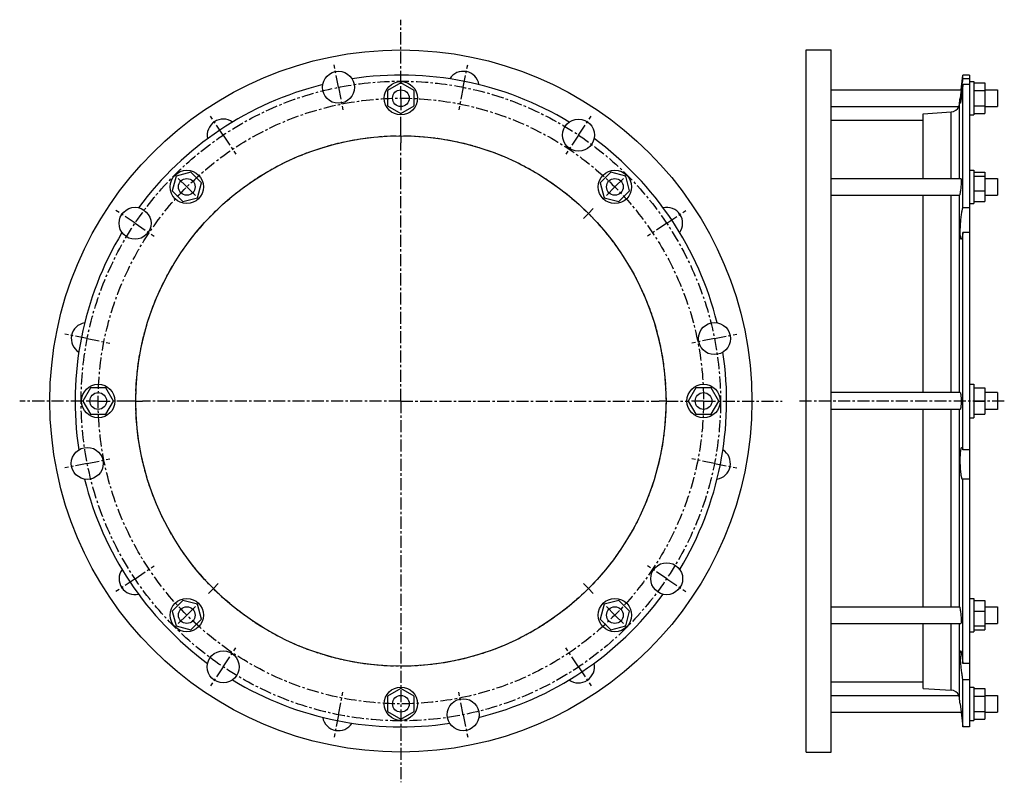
# Model space of a CAD drawing. Header units: millimetres. Extents: x -310 to 398, y -143 to 406.
import ezdxf

# ---------------------------------------------------------------- set-up
doc = ezdxf.new("R2010")
doc.units = ezdxf.units.MM
doc.header["$LTSCALE"] = 23.1
doc.linetypes.add('CENTER', pattern=[0.6, 0.375, -0.075, 0.075, -0.075])
doc.layers.get('0').update_dxf_attribs({"linetype": 'CONTINUOUS'})
doc.layers.add('AXES', color=7, linetype='CONTINUOUS')
doc.layers.add('ROUNDS', color=7, linetype='CONTINUOUS')

msp = doc.modelspace()

# ---------------------------------------------------------------- linework, layer by layer
at = {"color": 7, "linetype": 'Continuous'}
for p, q in [((255.66, -121.18), (255.66, 383.82)), ((255.66, 383.82), (273.66, 383.82)), ((273.66, -121.18), (273.66, 383.82)), ((373.11, 365.67), (368.35, 365.67)), ((-36.01, 360.04), (-45.51, 354.56)), ((-45.51, 354.56), (-45.51, 343.59)), ((-26.51, 354.56), (-36.01, 360.04)), ((-26.51, 343.59), (-26.51, 354.56)), ((373.11, 361.07), (376.11, 361.07)), ((376.11, 361.07), (376.11, 337.07)), ((376.11, 360.04), (384.11, 360.04)), ((376.11, 354.56), (384.11, 354.56)), ((384.11, 360.04), (384.11, 338.11)), ((-45.51, 343.59), (-36.01, 338.11)), ((-36.01, 338.11), (-26.51, 343.59)), ((376.11, 343.59), (384.11, 343.59)), ((273.66, 333.17), (339.77, 333.17)), ((339.77, 291.3), (339.77, 337.95)), ((373.11, 337.07), (376.11, 337.07)), ((376.11, 338.11), (384.11, 338.11)), ((-197.74, 293.05), (-200.58, 282.46)), ((-187.15, 295.89), (-197.74, 293.05)), ((-179.39, 288.14), (-187.15, 295.89)), ((115.12, 295.89), (107.36, 288.14)), ((125.72, 293.05), (115.12, 295.89)), ((128.55, 282.46), (125.72, 293.05)), ((373.11, 297.3), (376.11, 297.3)), ((376.11, 297.3), (376.11, 273.3)), ((376.11, 295.89), (384.11, 295.89)), ((376.11, 293.05), (384.11, 293.05)), ((384.11, 295.89), (384.11, 274.7)), ((-182.23, 277.54), (-179.39, 288.14)), ((107.36, 288.14), (110.2, 277.54)), ((-200.58, 282.46), (-192.83, 274.7)), ((-192.83, 274.7), (-182.23, 277.54)), ((110.2, 277.54), (120.8, 274.7)), ((120.8, 274.7), (128.55, 282.46)), ((339.77, 137.32), (339.77, 279.3)), ((376.11, 282.46), (384.11, 282.46)), ((373.11, 273.3), (376.11, 273.3)), ((376.11, 274.7), (384.11, 274.7)), ((373.11, 143.32), (376.11, 143.32)), ((376.11, 143.32), (376.11, 119.32)), ((-259.25, 140.82), (-264.73, 131.32)), ((-248.28, 140.82), (-259.25, 140.82)), ((-242.79, 131.32), (-248.28, 140.82)), ((176.25, 140.82), (170.77, 131.32)), ((187.22, 140.82), (176.25, 140.82)), ((192.71, 131.32), (187.22, 140.82)), ((376.11, 140.82), (384.11, 140.82)), ((384.11, 140.82), (384.11, 121.82)), ((393.11, 137.32), (384.11, 137.32)), ((-264.73, 131.32), (-259.25, 121.82)), ((-248.28, 121.82), (-242.79, 131.32)), ((170.77, 131.32), (176.25, 121.82)), ((187.22, 121.82), (192.71, 131.32)), ((376.11, 131.32), (384.11, 131.32)), ((-259.25, 121.82), (-248.28, 121.82)), ((176.25, 121.82), (187.22, 121.82)), ((339.77, -16.65), (339.77, 125.32)), ((376.11, 121.82), (384.11, 121.82)), ((393.11, 125.32), (384.11, 125.32)), ((373.11, 119.32), (376.11, 119.32)), ((-192.83, -12.05), (-200.58, -19.81)), ((-182.23, -14.89), (-192.83, -12.05)), ((120.8, -12.05), (110.2, -14.89)), ((128.55, -19.81), (120.8, -12.05)), ((373.11, -10.65), (376.11, -10.65)), ((376.11, -10.65), (376.11, -34.65)), ((376.11, -12.05), (384.11, -12.05)), ((384.11, -12.05), (384.11, -33.24)), ((-200.58, -19.81), (-197.74, -30.4)), ((-179.39, -25.49), (-182.23, -14.89)), ((110.2, -14.89), (107.36, -25.49)), ((125.72, -30.4), (128.55, -19.81)), ((376.11, -19.81), (384.11, -19.81)), ((-187.15, -33.24), (-179.39, -25.49)), ((107.36, -25.49), (115.12, -33.24)), ((-197.74, -30.4), (-187.15, -33.24)), ((115.12, -33.24), (125.72, -30.4)), ((339.77, -75.31), (339.77, -28.65)), ((373.11, -34.65), (376.11, -34.65)), ((376.11, -30.4), (384.11, -30.4)), ((376.11, -33.24), (384.11, -33.24)), ((273.66, -70.53), (339.77, -70.53)), ((-36.01, -75.46), (-45.51, -80.94)), ((-26.51, -80.94), (-36.01, -75.46)), ((373.11, -74.43), (376.11, -74.43)), ((376.11, -74.43), (376.11, -98.43)), ((376.11, -75.46), (384.11, -75.46)), ((384.11, -75.46), (384.11, -97.39)), ((-45.51, -80.94), (-45.51, -91.91)), ((-26.51, -91.91), (-26.51, -80.94)), ((376.11, -80.94), (384.11, -80.94)), ((-45.51, -91.91), (-36.01, -97.39)), ((-36.01, -97.39), (-26.51, -91.91)), ((376.11, -91.91), (384.11, -91.91)), ((373.11, -98.43), (376.11, -98.43)), ((376.11, -97.39), (384.11, -97.39)), ((373.11, -103.03), (368.35, -103.03)), ((255.66, -121.18), (273.66, -121.18))]:
    msp.add_line(p, q, dxfattribs=at)
for centre, radius in [((-36.01, 131.32), 252.5), ((-36.01, 349.07), 12), ((-36.01, 131.32), 190.75), ((-189.99, 285.3), 12), ((117.96, 285.3), 12), ((-253.76, 131.32), 12), ((181.74, 131.32), 12), ((-189.99, -22.65), 12), ((117.96, -22.65), 12), ((-36.01, -86.43), 12)]:
    msp.add_circle(centre, radius, dxfattribs=at)
at = {"layer": 'AXES', "color": 7, "linetype": 'CENTER'}
for p, q in [((-36.01, 360.07), (-36.01, 405.53)), ((-80.88, 356.91), (-84.1, 373.09)), ((8.86, 356.91), (12.08, 373.09)), ((-80.88, 356.91), (-77.67, 340.72)), ((-36.01, 349.07), (-36.01, 360.07)), ((8.86, 356.91), (5.64, 340.72)), ((-36.01, 349.07), (-36.01, 338.07)), ((-163.8, 322.56), (-172.96, 336.28)), ((-36.01, 327.07), (-36.01, 338.07)), ((91.77, 322.56), (100.93, 336.28)), ((-36.01, 322.07), (-36.01, 327.07)), ((-163.8, 322.56), (-154.63, 308.84)), ((-36.01, 322.07), (-36.01, 317.07)), ((91.77, 322.56), (82.6, 308.84)), ((-36.01, 131.32), (-36.01, 317.07)), ((-189.99, 285.3), (-197.76, 293.08)), ((117.96, 285.3), (125.74, 293.08)), ((-189.99, 285.3), (-182.21, 277.52)), ((117.96, 285.3), (110.18, 277.52)), ((98.87, 266.21), (102.4, 269.74)), ((-227.25, 259.11), (-240.97, 268.27)), ((98.87, 266.21), (95.33, 262.67)), ((155.22, 259.11), (168.94, 268.27)), ((-227.25, 259.11), (-213.53, 249.94)), ((155.22, 259.11), (141.5, 249.94)), ((-261.59, 176.2), (-277.78, 179.41)), ((189.57, 176.2), (205.75, 179.41)), ((-261.59, 176.2), (-245.41, 172.98)), ((189.57, 176.2), (173.38, 172.98)), ((-264.76, 131.32), (-310.22, 131.32)), ((-253.76, 131.32), (-264.76, 131.32)), ((-253.76, 131.32), (-242.76, 131.32)), ((-231.76, 131.32), (-242.76, 131.32)), ((-226.76, 131.32), (-231.76, 131.32)), ((-226.76, 131.32), (-221.76, 131.32)), ((-36.01, 131.32), (-221.76, 131.32)), ((-36.01, 131.32), (-36.01, -142.88)), ((-36.01, 131.32), (149.74, 131.32)), ((154.74, 131.32), (149.74, 131.32)), ((154.74, 131.32), (170.74, 131.32)), ((181.74, 131.32), (170.74, 131.32)), ((181.74, 131.32), (238.19, 131.32)), ((398.11, 131.32), (250.66, 131.32)), ((-261.59, 86.45), (-277.78, 83.24)), ((-261.59, 86.45), (-245.41, 89.67)), ((189.57, 86.45), (173.38, 89.67)), ((189.57, 86.45), (205.75, 83.24)), ((-227.25, 3.54), (-213.53, 12.71)), ((155.22, 3.54), (141.5, 12.71)), ((-227.25, 3.54), (-240.97, -5.62)), ((155.22, 3.54), (168.94, -5.62)), ((-170.89, -3.56), (-174.43, -7.09)), ((-170.89, -3.56), (-167.36, -0.02)), ((98.87, -3.56), (95.33, -0.02)), ((98.87, -3.56), (102.4, -7.09)), ((-189.99, -22.65), (-182.21, -14.87)), ((117.96, -22.65), (110.18, -14.87)), ((-189.99, -22.65), (-197.76, -30.43)), ((117.96, -22.65), (125.74, -30.43)), ((-163.8, -59.91), (-154.63, -46.19)), ((91.77, -59.91), (82.6, -46.19)), ((-163.8, -59.91), (-172.96, -73.63)), ((91.77, -59.91), (100.93, -73.63)), ((-80.88, -94.26), (-77.67, -78.07)), ((8.86, -94.26), (5.64, -78.07)), ((-80.88, -94.26), (-84.1, -110.44)), ((8.86, -94.26), (12.08, -110.44))]:
    msp.add_line(p, q, dxfattribs=at)
at = {"layer": 'AXES', "color": 7, "linetype": 'Continuous'}
for p, q in [((367.06, 355.07), (368.35, 365.67)), ((368.35, 363.03), (368.35, 365.67)), ((373.11, 363.03), (368.35, 363.03)), ((373.11, 365.67), (373.11, -103.03)), ((273.66, 355.07), (367.06, 355.07)), ((367.06, 355.07), (366.34, 349.07)), ((368.35, 270.32), (368.35, 358.83)), ((373.11, 358.83), (368.35, 358.83)), ((384.11, 355.07), (393.11, 355.07)), ((393.11, 355.07), (393.11, 343.07)), ((366.6, 351.21), (366.34, 349.07)), ((366.76, 352.49), (366.68, 351.87)), ((273.66, 343.07), (365.36, 343.07)), ((384.11, 343.07), (393.11, 343.07)), ((273.66, 291.3), (366.85, 291.3)), ((384.11, 291.3), (393.11, 291.3)), ((393.11, 291.3), (393.11, 279.3)), ((273.66, 279.3), (365.82, 279.3)), ((384.11, 279.3), (393.11, 279.3)), ((373.11, 270.32), (368.35, 270.32)), ((368.35, 96.19), (368.35, 252.45)), ((373.11, 252.45), (368.35, 252.45)), ((366.34, 137.32), (273.66, 137.32)), ((393.11, 137.32), (393.11, 125.32)), ((366.34, 125.32), (273.66, 125.32)), ((373.11, 96.19), (368.35, 96.19)), ((373.11, 75.12), (368.35, 75.12)), ((368.35, -57.36), (368.35, 75.12)), ((273.66, -16.65), (365.82, -16.65)), ((384.11, -16.65), (393.11, -16.65)), ((393.11, -16.65), (393.11, -28.65)), ((273.66, -28.65), (366.85, -28.65)), ((384.11, -28.65), (393.11, -28.65)), ((373.11, -57.36), (368.35, -57.36)), ((373.11, -69.29), (368.35, -69.29)), ((368.35, -103.03), (368.35, -69.29)), ((273.66, -80.43), (365.36, -80.43)), ((384.11, -80.43), (393.11, -80.43)), ((393.11, -80.43), (393.11, -92.43)), ((366.34, -86.43), (367.06, -92.43)), ((273.66, -92.43), (367.06, -92.43)), ((384.11, -92.43), (393.11, -92.43))]:
    msp.add_line(p, q, dxfattribs=at)
at = {"layer": 'AXES', "color": 9, "linetype": 'Continuous'}
for p, q in [((365.81, 291.3), (365.81, 344.75)), ((365.81, 137.32), (365.81, 279.3)), ((365.81, -16.65), (365.81, 125.32)), ((365.81, -82.1), (365.81, -28.65))]:
    msp.add_line(p, q, dxfattribs=at)
at = {"layer": 'AXES', "color": 7, "linetype": 'Continuous'}
msp.add_lwpolyline([(366.79, -90.09), (367.06, -92.37), (368.35, -103.03)], dxfattribs=at)
for centre, radius in [((-80.88, 356.91), 11.5), ((-36.01, 349.07), 6), ((91.77, 322.56), 11.5), ((-189.99, 285.3), 6), ((117.96, 285.3), 6), ((-227.25, 259.11), 11.5), ((189.57, 176.2), 11.5), ((-253.76, 131.32), 6), ((181.74, 131.32), 6), ((-261.59, 86.45), 11.5), ((155.22, 3.54), 11.5), ((-189.99, -22.65), 6), ((117.96, -22.65), 6), ((-163.8, -59.91), 11.5), ((-36.01, -86.43), 6), ((8.86, -94.26), 11.5)]:
    msp.add_circle(centre, radius, dxfattribs=at)
at = {"layer": 'AXES', "color": 7, "linetype": 'CENTER'}
for radius in [230, 217.75, 190.75]:
    msp.add_circle((-36.01, 131.32), radius, dxfattribs=at)
at = {"layer": 'AXES', "color": 7, "linetype": 'Continuous'}
for centre, radius, start, end in [((8.86, 356.91), 11.5, 9.56851, 147.9166), ((-36.01, 131.32), 234.35, 58.87743, 98.62257), ((-36.01, 131.32), 234.35, 103.87743, 143.62257), ((-1406.64, 564.67), 1786.05, 352.92696, 353.06689), ((359.5, 345.55), 6.36, 273.55948, 337.05622), ((359.81, 345.49), 6.05, 336.48013, 352.95044), ((-163.8, 322.56), 11.5, 54.5685, 192.9166), ((-36.01, 131.32), 234.35, 13.87743, 53.62257), ((155.22, 259.11), 11.5, 324.56851, 102.9166), ((-36.01, 131.32), 234.35, 148.87743, 188.62257), ((-261.59, 176.2), 11.5, 99.56849, 237.9166), ((-36.01, 131.32), 234.35, 328.87743, 8.62257), ((189.57, 86.45), 11.5, 279.56851, 57.9166), ((-36.01, 131.32), 234.35, 193.87743, 233.62257), ((-227.25, 3.54), 11.5, 144.56847, 282.91658), ((-36.01, 131.32), 234.35, 283.87743, 323.62257), ((91.77, -59.91), 11.5, 234.56851, 12.9166), ((-36.01, 131.32), 234.35, 238.87743, 278.62257), ((359.5, -82.9), 6.36, 22.94378, 86.44052), ((359.81, -82.84), 6.05, 7.04956, 23.51987), ((-1388.64, -299.81), 1767.91, 6.9324, 7.07375), ((-80.88, -94.26), 11.5, 189.5684, 327.91652)]:
    msp.add_arc(centre, radius, start, end, dxfattribs=at)
for points, knots in [([(366.45, 345.41), (366.45, 345.41), (366.44, 345.41), (366.43, 345.45), (366.43, 345.53), (366.42, 345.65), (366.43, 345.83), (366.44, 346.06), (366.46, 346.34), (366.48, 346.66), (366.51, 347.03), (366.54, 347.44), (366.6, 348.07), (366.69, 348.96), (366.81, 350.12), (366.95, 351.4), (367.1, 352.78), (367.27, 354.23), (367.44, 355.73), (367.68, 357.74), (367.98, 360.18), (368.23, 362.1), (368.35, 363.03)], [0, 0, 0, 0, 0.000614, 0.001774, 0.006149, 0.013368, 0.023429, 0.036297, 0.051917, 0.07022, 0.091121, 0.114526, 0.140326, 0.198627, 0.264959, 0.338119, 0.416795, 0.499591, 0.585049, 0.671675, 0.842418, 1, 1, 1, 1]), ([(368.35, 358.83), (368.26, 358.01), (368.07, 356.36), (367.82, 354.31), (367.61, 352.72), (367.47, 351.59), (367.32, 350.52), (367.18, 349.53), (367.05, 348.62), (366.93, 347.81), (366.82, 347.11), (366.73, 346.6), (366.67, 346.24), (366.62, 346.03), (366.59, 345.84), (366.55, 345.69), (366.52, 345.57), (366.5, 345.48), (366.48, 345.43), (366.46, 345.41), (366.46, 345.41), (366.45, 345.41)], [0, 0, 0, 0, 0.184399, 0.366889, 0.454771, 0.539046, 0.618732, 0.692897, 0.760669, 0.821241, 0.873887, 0.917967, 0.936622, 0.952943, 0.966878, 0.978388, 0.98744, 0.994018, 0.998133, 0.999307, 1, 1, 1, 1]), ([(366.85, 291.3), (366.89, 291.3), (366.93, 291.23), (366.96, 291.14), (366.98, 291.03), (367, 290.89), (367.02, 290.71), (367.04, 290.51), (367.06, 290.18), (367.07, 289.71), (367.06, 289.07), (367.04, 288.35), (367, 287.27), (366.91, 285.85), (366.76, 284.15), (366.57, 282.54), (366.42, 281.52), (366.34, 281.05)], [0, 0, 0, 0, 0.009156, 0.017505, 0.028721, 0.042844, 0.059849, 0.079674, 0.102227, 0.155059, 0.217247, 0.287454, 0.36415, 0.530193, 0.70103, 0.862122, 1, 1, 1, 1]), ([(366.34, 281.05), (366.3, 280.81), (366.24, 280.45), (366.14, 280.02), (366.07, 279.77), (366.01, 279.57), (365.95, 279.44), (365.91, 279.37), (365.88, 279.32), (365.84, 279.3), (365.82, 279.3)], [0, 0, 0, 0, 0.407591, 0.574365, 0.714448, 0.826743, 0.910695, 0.942176, 0.966997, 1, 1, 1, 1]), ([(367.07, 247.61), (367.05, 247.61), (367.01, 247.62), (366.96, 247.65), (366.91, 247.72), (366.86, 247.8), (366.82, 247.91), (366.75, 248.1), (366.69, 248.39), (366.62, 248.81), (366.56, 249.31), (366.51, 249.9), (366.47, 250.56), (366.44, 251.29), (366.42, 252.4), (366.43, 253.91), (366.48, 255.83), (366.58, 257.87), (366.73, 259.94), (366.91, 261.98), (367.11, 263.93), (367.34, 265.71), (367.58, 267.28), (367.8, 268.42), (367.98, 269.19), (368.1, 269.65), (368.22, 270.01), (368.31, 270.23), (368.35, 270.32)], [0, 0, 0, 0, 0.002386, 0.005126, 0.008507, 0.012684, 0.017735, 0.023699, 0.038419, 0.056868, 0.078964, 0.104564, 0.133483, 0.165496, 0.200347, 0.277397, 0.36208, 0.451562, 0.542856, 0.63294, 0.718872, 0.79788, 0.86745, 0.9254, 0.949451, 0.969977, 0.98685, 1, 1, 1, 1]), ([(368.35, 252.45), (368.3, 252.1), (368.21, 251.42), (368.05, 250.46), (367.9, 249.74), (367.79, 249.23), (367.68, 248.81), (367.58, 248.44), (367.46, 248.12), (367.38, 247.94), (367.3, 247.8), (367.22, 247.68), (367.13, 247.61), (367.07, 247.61)], [0, 0, 0, 0, 0.211961, 0.402739, 0.569815, 0.643779, 0.711047, 0.824741, 0.870925, 0.909923, 0.941814, 0.966885, 1, 1, 1, 1]), ([(366.34, 137.32), (366.4, 137.32), (366.49, 137.21), (366.56, 137.06), (366.63, 136.85), (366.69, 136.61), (366.75, 136.3), (366.81, 135.96), (366.88, 135.41), (366.95, 134.62), (367.04, 133.21), (367.08, 131.32), (367.04, 129.44), (366.95, 128.03), (366.88, 127.24), (366.81, 126.69), (366.75, 126.35), (366.69, 126.04), (366.63, 125.79), (366.56, 125.59), (366.49, 125.43), (366.4, 125.32), (366.34, 125.32)], [0, 0, 0, 0, 0.014859, 0.027751, 0.044745, 0.065849, 0.09095, 0.119867, 0.152361, 0.226907, 0.311883, 0.500001, 0.688118, 0.773094, 0.84764, 0.880134, 0.90905, 0.934152, 0.955255, 0.972249, 0.985141, 1, 1, 1, 1]), ([(368.13, 74.95), (368.11, 74.95), (368.06, 74.97), (367.99, 75.01), (367.92, 75.08), (367.82, 75.22), (367.7, 75.47), (367.57, 75.85), (367.44, 76.33), (367.31, 76.91), (367.19, 77.58), (367.07, 78.33), (366.95, 79.16), (366.81, 80.4), (366.66, 82.08), (366.53, 84.22), (366.44, 86.44), (366.42, 88.66), (366.44, 90.8), (366.51, 92.49), (366.59, 93.73), (366.67, 94.57), (366.75, 95.32), (366.85, 95.99), (366.95, 96.57), (367.06, 97.05), (367.18, 97.43), (367.28, 97.68), (367.38, 97.83), (367.44, 97.9), (367.51, 97.94), (367.56, 97.95), (367.58, 97.95)], [0, 0, 0, 0, 0.002901, 0.006264, 0.010371, 0.015376, 0.028342, 0.04542, 0.0666, 0.091762, 0.120717, 0.153224, 0.189002, 0.227731, 0.312597, 0.404669, 0.500453, 0.596262, 0.688389, 0.773286, 0.812002, 0.84774, 0.880175, 0.909024, 0.934048, 0.955064, 0.971963, 0.984752, 0.989682, 0.993733, 0.997072, 1, 1, 1, 1]), ([(367.58, 97.95), (367.62, 97.95), (367.7, 97.93), (367.79, 97.83), (367.89, 97.69), (367.99, 97.49), (368.08, 97.24), (368.18, 96.94), (368.27, 96.58), (368.32, 96.33), (368.35, 96.19)], [0, 0, 0, 0, 0.050989, 0.116047, 0.202173, 0.312148, 0.446948, 0.606753, 0.79132, 1, 1, 1, 1]), ([(368.35, 75.12), (368.34, 75.09), (368.3, 75.05), (368.25, 74.99), (368.19, 74.96), (368.15, 74.95), (368.13, 74.95)], [0, 0, 0, 0, 0.312765, 0.575325, 0.798496, 1, 1, 1, 1]), ([(365.82, -16.65), (365.84, -16.65), (365.88, -16.67), (365.91, -16.72), (365.95, -16.79), (366.01, -16.92), (366.07, -17.12), (366.14, -17.37), (366.24, -17.81), (366.3, -18.16), (366.34, -18.41)], [0, 0, 0, 0, 0.033003, 0.057824, 0.089305, 0.173257, 0.285552, 0.425634, 0.592409, 1, 1, 1, 1]), ([(366.34, -18.41), (366.42, -18.87), (366.57, -19.89), (366.76, -21.5), (366.91, -23.2), (367, -24.62), (367.04, -25.7), (367.06, -26.42), (367.07, -27.06), (367.06, -27.53), (367.04, -27.86), (367.02, -28.06), (367, -28.24), (366.98, -28.38), (366.96, -28.49), (366.93, -28.58), (366.89, -28.65), (366.85, -28.65)], [0, 0, 0, 0, 0.137878, 0.29897, 0.469808, 0.635851, 0.712547, 0.782754, 0.844942, 0.897773, 0.920327, 0.940151, 0.957156, 0.971279, 0.982495, 0.990844, 1, 1, 1, 1]), ([(368.35, -69.29), (368.28, -68.91), (368.13, -68.07), (367.83, -66.17), (367.47, -63.47), (367.14, -60.62), (366.9, -58.24), (366.75, -56.49), (366.62, -54.82), (366.52, -53.28), (366.45, -51.9), (366.43, -50.87), (366.42, -50.15), (366.43, -49.71), (366.45, -49.32), (366.47, -49.01), (366.5, -48.78), (366.53, -48.64), (366.56, -48.56), (366.58, -48.5), (366.61, -48.45), (366.64, -48.42), (366.66, -48.41), (366.67, -48.41)], [0, 0, 0, 0, 0.055892, 0.121325, 0.274294, 0.444214, 0.530426, 0.614651, 0.694797, 0.768853, 0.83495, 0.891422, 0.915598, 0.936867, 0.955104, 0.970215, 0.982139, 0.986904, 0.99088, 0.994088, 0.996578, 0.998463, 1, 1, 1, 1]), ([(366.67, -48.41), (366.7, -48.41), (366.74, -48.45), (366.79, -48.51), (366.83, -48.58), (366.87, -48.67), (366.93, -48.83), (367.06, -49.23), (367.24, -49.94), (367.45, -51.01), (367.68, -52.33), (367.91, -53.86), (368.14, -55.56), (368.28, -56.74), (368.35, -57.36)], [0, 0, 0, 0, 0.0091, 0.016136, 0.025132, 0.03617, 0.049281, 0.081729, 0.17099, 0.29082, 0.437981, 0.608436, 0.797507, 1, 1, 1, 1])]:
    msp.add_open_spline(points, degree=3, knots=knots, dxfattribs=at)
at = {"layer": 'ROUNDS', "color": 7, "linetype": 'Continuous'}
for p, q in [((339.77, 337.95), (359.89, 339.21)), ((339.77, -75.31), (359.89, -76.56))]:
    msp.add_line(p, q, dxfattribs=at)
at = {"layer": 'ROUNDS', "color": 9, "linetype": 'Continuous'}
for p, q in [((359.89, 291.3), (359.89, 339.21)), ((359.89, 137.32), (359.89, 279.3)), ((359.89, -16.65), (359.89, 125.32)), ((359.89, -76.56), (359.89, -28.65))]:
    msp.add_line(p, q, dxfattribs=at)

doc.saveas('drawing.dxf')
